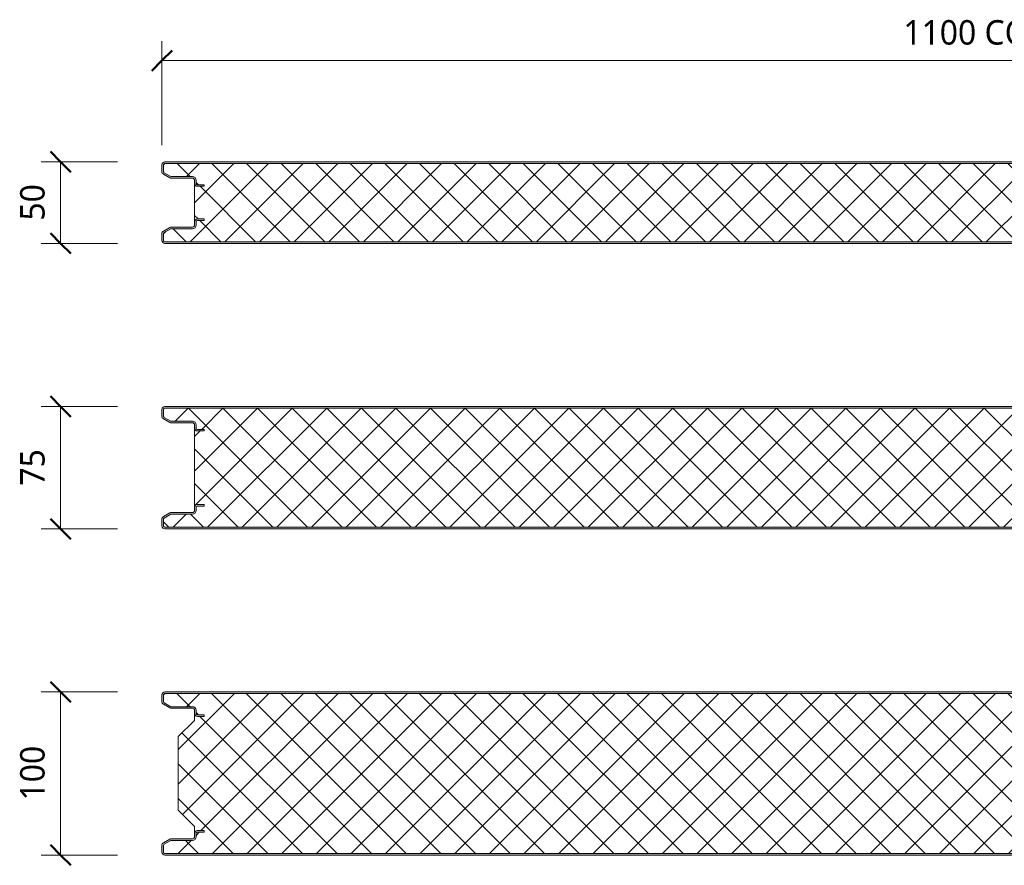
# Model space of a CAD drawing. Header units: millimetres. Extents: x 196 to 3184, y -270 to 1649.
# Tile 3 of 5: x 196 to 800, y 1130 to 1649. Entities that reach past the tile are written whole.
import ezdxf

# ---------------------------------------------------------------- set-up
doc = ezdxf.new("R2010")
doc.units = ezdxf.units.MM
for name, color, linetype, lineweight in [('A-ANNO-DIMS', 211, 'Continuous', 9), ('A-ANNO-DIMS-5', 211, 'Continuous', 9), ('A-DETL-GENF', 92, 'Continuous', 13)]:
    doc.layers.add(name, color=color, linetype=linetype, lineweight=lineweight)
doc.styles.add('Yu Gothic', font='Yu Gothic.ttf', dxfattribs={"height": 15})
doc.dimstyles.new('Diagonal', dxfattribs={"dimscale": 304.8, "dimtxt": 17.413553, "dimasz": 0.04101, "dimexe": 0.03937, "dimexo": 0.024606, "dimgap": 0.024606, "dimtad": 1, "dimdec": 0, "dimzin": 0, "dimdsep": 46, "dimtxsty": 'Yu Gothic', "dimblk1": 'OBLIQUE', "dimblk2": 'OBLIQUE', "dimsah": 1, "dimcen": 0.09, "dimazin": 0, "dimtfac": 1, "dimtdec": 4, "dimtix": 1, "dimtmove": 0, "dimatfit": 3, "dimfxl": 1, "dimtvp": 1, "dimtfill": 1, "dimtolj": 1, "dimtzin": 0, "dimarcsym": 2})

# ---------------------------------------------------------------- blocks, each defined once
blk = doc.blocks.new('CR 1100 - FLAT - FLAT - CR 1100 50mm - FLAT - FLAT-4156380-15 PANEL SIZE AND PROFILE Copy 1')
at = {"layer": 'A-DETL-GENF'}
h = blk.add_hatch(color=256, dxfattribs=at)
h.paths.add_polyline_path([(1060.03, 0), (1096.41, 0.03), (1096.67, 0.06), (1097.1, 0.24), (1097.48, 0.53), (1097.81, 1.03), (1097.94, 1.33), (1098, 2.09), (1098.04, 9.61), (1098.16, 9.9), (1098.35, 10.15), (1098.6, 10.34), (1098.89, 10.46), (1099.2, 10.5), (1118.2, 10.5), (1118.67, 10.56), (1119.1, 10.74), (1119.55, 11.12), (1119.81, 11.52), (1119.94, 11.83), (1120, 12.49), (1119.99, 13.29), (1119.9, 13.77), (1119.76, 14.1), (1119.48, 14.47), (1119, 14.8), (1118.67, 14.94), (1118.2, 15), (1114, 15), (1114, 14), (1118.41, 13.97), (1118.77, 13.77), (1118.98, 13.41), (1119, 13.2), (1118.98, 12.09), (1118.77, 11.73), (1118.41, 11.53), (1118.2, 11.5), (1099.2, 11.5), (1098.63, 11.43), (1097.99, 11.12), (1097.65, 10.86), (1097.3, 10.4), (1097.08, 9.87), (1097, 9.3), (1096.98, 1.59), (1096.77, 1.23), (1096.41, 1.03), (1096.2, 1), (1.59, 1.03), (1.23, 1.23), (1.03, 1.59), (1, 1.8), (1.03, 6.17), (1.23, 6.53), (1.52, 6.72), (5.46, 9), (18.8, 9), (19.37, 9.07), (19.9, 9.29), (20.36, 9.64), (20.71, 10.1), (20.93, 10.63), (21, 11.2), (21.03, 13.41), (21.23, 13.76), (21.6, 13.97), (21.8, 14), (26, 14), (26, 15), (21.8, 15), (21.33, 14.94), (20.9, 14.76), (20.53, 14.47), (20.24, 14.1), (20.06, 13.67), (20, 13.2), (19.96, 10.89), (19.84, 10.6), (19.65, 10.35), (19.4, 10.16), (19.11, 10.04), (18.8, 10), (5.46, 9.97), (5.21, 9.94), (4.78, 9.76), (0.9, 7.52), (0.53, 7.23), (0.24, 6.86), (0.06, 6.43), (0, 5.96), (0, 1.8), (0.06, 1.33), (0.24, 0.9), (0.53, 0.53), (1, 0.2), (1.4, 0.05), (1.8, 0), (999.33, 0)])
h.paths.add_polyline_path([(1118.2, 35), (1118.67, 35.06), (1119.1, 35.24), (1119.48, 35.53), (1119.76, 35.9), (1119.94, 36.33), (1120, 37.02), (1120, 37.7), (1119.93, 38.2), (1119.76, 38.6), (1119.48, 38.97), (1119, 39.3), (1118.67, 39.44), (1118.2, 39.5), (1098.89, 39.54), (1098.6, 39.66), (1098.35, 39.85), (1098.15, 40.13), (1098.04, 40.39), (1098, 40.7), (1098, 48.2), (1097.9, 48.77), (1097.76, 49.1), (1097.48, 49.47), (1097, 49.8), (1096.67, 49.94), (1096.11, 50), (1.4, 49.95), (1.33, 49.94), (0.9, 49.76), (0.53, 49.47), (0.24, 49.1), (0.06, 48.67), (0, 47.82), (0, 44.04), (0.1, 43.47), (0.24, 43.14), (0.53, 42.77), (1, 42.42), (4.78, 40.24), (5.21, 40.06), (5.68, 40), (19.11, 39.96), (19.4, 39.84), (19.65, 39.65), (19.84, 39.4), (19.96, 39.11), (20, 38.8), (20, 36.8), (20.06, 36.33), (20.24, 35.9), (20.53, 35.53), (20.9, 35.24), (21.33, 35.06), (21.8, 35), (26, 35), (26, 36), (21.54, 36.05), (21.25, 36.23), (21.11, 36.4), (21, 36.8), (21, 38.82), (20.93, 39.37), (20.71, 39.9), (20.36, 40.36), (19.9, 40.71), (19.37, 40.93), (18.8, 41), (5.46, 41), (1.23, 43.47), (1.03, 43.83), (1, 44.04), (1.03, 48.41), (1.23, 48.77), (1.59, 48.97), (1.8, 49), (1096.41, 48.97), (1096.77, 48.77), (1096.98, 48.41), (1097, 48.2), (1097, 40.7), (1097.08, 40.13), (1097.3, 39.6), (1097.65, 39.14), (1098.1, 38.79), (1098.63, 38.57), (1099.2, 38.5), (1118.46, 38.45), (1118.7, 38.33), (1118.93, 38.01), (1119, 37.7), (1118.98, 36.59), (1118.77, 36.23), (1118.41, 36.03), (1118.2, 36), (1114, 36), (1114, 35)])
h = blk.add_hatch(dxfattribs=at)
h.set_pattern_fill('FP_1', color=256, style=0, pattern_type=2)
h.set_pattern_definition([(45, (-283.583, -1511.559), (-10.6066, 10.6066), []), (135, (-283.583, -1511.559), (-10.6066, -10.6066), [])])
h.paths.add_polyline_path([(13.02, 1), (1096.41, 1.03), (1096.77, 1.23), (1096.9, 1.4), (1097, 1.8), (1097, 9.3), (1097.08, 9.87), (1097.3, 10.4), (1097.65, 10.86), (1098.1, 11.21), (1098.63, 11.43), (1099.2, 11.5), (1118.38, 11.52), (1118.7, 11.67), (1118.92, 11.95), (1119, 12.3), (1119, 13.2), (1118.9, 13.6), (1118.6, 13.89), (1118.2, 14), (1114, 14), (1114, 15), (1118.2, 15), (1118.67, 14.94), (1119.1, 14.76), (1119.48, 14.47), (1119.76, 14.1), (1119.94, 13.67), (1120, 13.2), (1120, 36.8), (1119.94, 36.33), (1119.76, 35.9), (1119.48, 35.53), (1119.1, 35.24), (1118.67, 35.06), (1118.2, 35), (1114, 35), (1114, 36), (1118.41, 36.03), (1118.77, 36.23), (1118.98, 36.59), (1119.01, 36.8), (1119, 37.7), (1118.92, 38.05), (1118.7, 38.33), (1118.38, 38.48), (1118.2, 38.5), (1099.2, 38.5), (1098.63, 38.57), (1098.1, 38.79), (1097.65, 39.14), (1097.3, 39.6), (1097.08, 40.13), (1097, 40.7), (1097, 48.2), (1096.9, 48.6), (1096.6, 48.89), (1096.2, 49), (1.59, 48.97), (1.23, 48.77), (1.11, 48.6), (1, 48.2), (1, 44.04), (1.11, 43.64), (1.4, 43.35), (5.46, 41), (18.8, 41), (19.37, 40.93), (19.9, 40.71), (20.36, 40.36), (20.71, 39.9), (20.93, 39.37), (21, 38.8), (21, 36.73), (21.13, 36.36), (21.42, 36.1), (21.8, 36), (26, 36), (26, 35), (21.8, 35), (21.33, 35.06), (20.9, 35.24), (20.53, 35.53), (20.24, 35.9), (20.06, 36.33), (20, 36.8), (20, 13.2), (20.06, 13.67), (20.24, 14.1), (20.53, 14.47), (20.9, 14.76), (21.33, 14.94), (21.8, 15), (26, 15), (26, 14), (21.6, 13.97), (21.26, 13.79), (21.13, 13.64), (21, 13.27), (20.99, 11.12), (20.93, 10.63), (20.71, 10.1), (20.36, 9.64), (19.9, 9.29), (19.37, 9.07), (18.8, 9), (5.46, 9), (1.23, 6.53), (1.11, 6.36), (1, 5.96), (1, 1.8), (1.11, 1.4), (1.4, 1.11), (1.8, 1)])
for p, q in [((1096.2, 50), (1.8, 50)), ((1096.2, 49), (1.8, 49)), ((0, 48.2), (0, 44.04)), ((0.9, 42.48), (4.78, 40.24)), ((1, 48.2), (1, 44.04)), ((1.4, 43.35), (5.46, 41)), ((5.46, 41), (18.8, 41)), ((5.68, 40), (18.8, 40)), ((20, 38.8), (20, 36.8)), ((20, 36.8), (20, 13.2)), ((21, 38.8), (21, 36.73)), ((21.8, 36), (26, 36)), ((26, 35), (21.8, 35)), ((26, 36), (26, 35)), ((20, 13.2), (20, 11.2)), ((21, 13.27), (21, 11.2)), ((21.8, 15), (26, 15)), ((26, 14), (21.8, 14)), ((26, 15), (26, 14)), ((4.78, 9.76), (0.9, 7.52)), ((5.46, 9), (1.4, 6.65)), ((18.8, 9), (5.46, 9)), ((18.8, 10), (5.68, 10)), ((0, 5.96), (0, 1.8)), ((1, 5.96), (1, 1.8)), ((1.8, 1), (1096.2, 1)), ((1.8, 0), (1096.2, 0))]:
    blk.add_line(p, q, dxfattribs=at)
for centre, radius, start, end in [((1.8, 48.2), 1.8, 90, 180), ((1.8, 48.2), 0.8, 90, 180), ((1.8, 48.2), 0.8, 150, 180), ((1.8, 44.04), 1.8, 180, 240), ((1.8, 44.04), 0.8, 180, 210), ((1.8, 44.04), 0.8, 180, 240), ((5.68, 41.8), 1.8, 240, 270), ((18.8, 38.8), 2.2, 360, 90), ((18.8, 38.8), 1.2, 0, 90), ((21.8, 36.8), 1.8, 180, 270), ((21.8, 36.8), 0.8, 180, 195), ((21.8, 36.8), 0.8, 184.74675, 270), ((21.8, 13.2), 1.8, 90, 180), ((21.8, 13.2), 0.8, 90, 175.25325), ((21.8, 13.2), 0.8, 165, 180), ((1.8, 5.96), 1.8, 120, 180), ((1.8, 5.96), 0.8, 120, 180), ((1.8, 5.96), 0.8, 150, 180), ((5.68, 8.2), 1.8, 90, 120), ((18.8, 11.2), 1.2, 270, 360), ((18.8, 11.2), 2.2, 270, 360), ((1.8, 1.8), 1.8, 180, 270), ((1.8, 1.8), 0.8, 180, 210), ((1.8, 1.8), 0.8, 180, 270)]:
    blk.add_arc(centre, radius, start, end, dxfattribs=at)
blk = doc.blocks.new('CR 1100 - FLAT - FLAT - CR 1100 75mm - FLAT - FLAT-4156404-15 PANEL SIZE AND PROFILE Copy 1')
at = {"layer": 'A-DETL-GENF'}
h = blk.add_hatch(color=256, dxfattribs=at)
h.paths.add_polyline_path([(270.98, 0), (1096.41, 0.03), (1096.67, 0.06), (1097.1, 0.24), (1097.48, 0.53), (1097.81, 1.03), (1097.94, 1.33), (1098, 2.18), (1098.04, 9.61), (1098.16, 9.9), (1098.35, 10.15), (1098.63, 10.35), (1098.89, 10.46), (1099.2, 10.5), (1118.38, 10.52), (1118.67, 10.56), (1119.1, 10.74), (1119.48, 11.03), (1119.81, 11.52), (1119.94, 11.83), (1120, 12.49), (1119.99, 13.29), (1119.9, 13.77), (1119.76, 14.1), (1119.32, 14.59), (1119.1, 14.76), (1118.67, 14.94), (1118.2, 15), (1114, 15), (1114, 14), (1118.41, 13.97), (1118.77, 13.77), (1118.98, 13.41), (1119, 13.2), (1118.98, 12.09), (1118.77, 11.73), (1118.41, 11.53), (1118.2, 11.5), (1099.2, 11.5), (1098.63, 11.43), (1098.1, 11.21), (1097.65, 10.86), (1097.3, 10.4), (1097.08, 9.87), (1097, 9.3), (1096.98, 1.59), (1096.77, 1.23), (1096.41, 1.03), (1096.2, 1), (1.59, 1.03), (1.23, 1.23), (1.03, 1.59), (1, 1.8), (1.03, 6.17), (1.23, 6.53), (1.52, 6.72), (5.46, 9), (18.8, 9), (19.37, 9.07), (19.9, 9.29), (20.36, 9.64), (20.71, 10.1), (20.93, 10.63), (21, 11.2), (21.03, 13.41), (21.23, 13.76), (21.6, 13.97), (21.8, 14), (26, 14), (26, 15), (21.8, 15), (21.33, 14.94), (20.9, 14.76), (20.53, 14.47), (20.24, 14.1), (20.06, 13.67), (20, 13.2), (19.96, 10.89), (19.84, 10.6), (19.65, 10.35), (19.4, 10.16), (19.11, 10.04), (18.8, 10), (5.46, 9.97), (5.21, 9.94), (4.78, 9.76), (0.9, 7.52), (0.53, 7.23), (0.24, 6.86), (0.06, 6.43), (0, 5.57), (0, 1.8), (0.06, 1.33), (0.24, 0.9), (0.53, 0.53), (1, 0.2), (1.4, 0.05), (1.8, 0), (28.2, 0)])
h.paths.add_polyline_path([(1118.2, 60), (1118.67, 60.06), (1119.1, 60.24), (1119.48, 60.53), (1119.76, 60.9), (1119.94, 61.33), (1120, 62.02), (1120, 62.7), (1119.93, 63.2), (1119.76, 63.6), (1119.48, 63.97), (1119, 64.3), (1118.67, 64.44), (1118.2, 64.5), (1098.89, 64.54), (1098.6, 64.66), (1098.35, 64.85), (1098.15, 65.13), (1098.04, 65.39), (1098, 65.7), (1098, 73.2), (1097.9, 73.77), (1097.76, 74.1), (1097.48, 74.47), (1097, 74.8), (1096.67, 74.94), (1096.11, 75), (1.4, 74.95), (1.33, 74.94), (0.9, 74.76), (0.53, 74.47), (0.24, 74.1), (0.06, 73.67), (0, 72.82), (0, 69.04), (0.1, 68.47), (0.24, 68.14), (0.53, 67.77), (1, 67.42), (4.78, 65.24), (5.21, 65.06), (5.68, 65), (19.11, 64.96), (19.4, 64.84), (19.65, 64.65), (19.84, 64.4), (19.96, 64.11), (20, 63.8), (20, 61.8), (20.06, 61.33), (20.24, 60.9), (20.61, 60.46), (20.9, 60.24), (21.33, 60.06), (21.8, 60), (26, 60), (26, 61), (21.54, 61.05), (21.25, 61.23), (21.11, 61.4), (21, 61.8), (21, 63.82), (20.93, 64.37), (20.61, 65.02), (20.36, 65.36), (19.9, 65.71), (19.37, 65.93), (18.8, 66), (5.46, 66), (1.23, 68.47), (1.03, 68.83), (1, 69.04), (1.03, 73.41), (1.23, 73.77), (1.59, 73.97), (1.8, 74), (1096.41, 73.97), (1096.77, 73.77), (1096.98, 73.41), (1097, 73.2), (1097, 65.7), (1097.08, 65.13), (1097.3, 64.6), (1097.65, 64.14), (1098.1, 63.79), (1098.63, 63.57), (1099.2, 63.5), (1118.46, 63.45), (1118.7, 63.33), (1118.93, 63.01), (1119, 62.7), (1118.98, 61.59), (1118.77, 61.23), (1118.41, 61.03), (1118.2, 61), (1114, 61), (1114, 60)])
h = blk.add_hatch(dxfattribs=at)
h.set_pattern_fill('FP_2', color=256, style=0, pattern_type=2)
h.set_pattern_definition([(45, (-283.583, -1336.559), (-10.6066, 10.6066), []), (135, (-283.583, -1336.559), (-10.6066, -10.6066), [])])
h.paths.add_polyline_path([(28.2, 1), (1096.41, 1.03), (1096.77, 1.23), (1096.9, 1.4), (1097, 1.8), (1097, 9.3), (1097.08, 9.87), (1097.3, 10.4), (1097.65, 10.86), (1098.1, 11.21), (1098.63, 11.43), (1099.2, 11.5), (1118.38, 11.52), (1118.7, 11.67), (1118.92, 11.95), (1119, 12.3), (1119, 13.2), (1118.9, 13.6), (1118.6, 13.89), (1118.2, 14), (1114, 14), (1114, 15), (1118.2, 15), (1118.67, 14.94), (1119.1, 14.76), (1119.48, 14.47), (1119.76, 14.1), (1119.94, 13.67), (1120, 13.2), (1120, 61.8), (1119.94, 61.33), (1119.76, 60.9), (1119.48, 60.53), (1119.1, 60.24), (1118.67, 60.06), (1118.2, 60), (1114, 60), (1114, 61), (1118.41, 61.03), (1118.77, 61.23), (1118.98, 61.59), (1119.01, 61.8), (1119, 62.7), (1118.92, 63.05), (1118.7, 63.33), (1118.38, 63.48), (1118.2, 63.5), (1099.2, 63.5), (1098.63, 63.57), (1098.1, 63.79), (1097.65, 64.14), (1097.3, 64.6), (1097.08, 65.13), (1097, 65.7), (1097, 73.2), (1096.9, 73.6), (1096.6, 73.89), (1096.2, 74), (1.59, 73.97), (1.23, 73.77), (1.11, 73.6), (1, 73.2), (1, 69.04), (1.11, 68.64), (1.4, 68.35), (5.46, 66), (18.8, 66), (19.37, 65.93), (19.9, 65.71), (20.36, 65.36), (20.71, 64.9), (20.93, 64.37), (21, 63.8), (21, 61.73), (21.13, 61.36), (21.42, 61.1), (21.8, 61), (26, 61), (26, 60), (21.8, 60), (21.33, 60.06), (20.9, 60.24), (20.53, 60.53), (20.24, 60.9), (20.06, 61.33), (20, 61.8), (20, 13.2), (20.06, 13.67), (20.24, 14.1), (20.69, 14.59), (20.9, 14.76), (21.33, 14.94), (21.8, 15), (26, 15), (26, 14), (21.6, 13.97), (21.26, 13.79), (21.13, 13.64), (21, 13.27), (21, 11.2), (20.93, 10.63), (20.61, 9.98), (20.36, 9.64), (19.9, 9.29), (19.37, 9.07), (18.8, 9), (5.46, 9), (1.23, 6.53), (1.11, 6.36), (1, 5.96), (1, 1.8), (1.11, 1.4), (1.4, 1.11), (1.8, 1)])
for p, q in [((0, 73.2), (0, 69.04)), ((1, 73.2), (1, 69.04)), ((1096.2, 75), (1.8, 75)), ((1096.2, 74), (1.8, 74)), ((0.9, 67.48), (4.78, 65.24)), ((1.4, 68.35), (5.46, 66)), ((5.46, 66), (18.8, 66)), ((5.68, 65), (18.8, 65)), ((20, 63.8), (20, 61.8)), ((20, 61.8), (20, 13.2)), ((21, 63.8), (21, 61.73)), ((21.8, 61), (26, 61)), ((26, 61), (26, 60)), ((26, 60), (21.8, 60)), ((20, 13.2), (20, 11.2)), ((21, 13.27), (21, 11.2)), ((21.8, 15), (26, 15)), ((26, 14), (21.8, 14)), ((26, 15), (26, 14)), ((4.78, 9.76), (0.9, 7.52)), ((5.46, 9), (1.4, 6.65)), ((18.8, 9), (5.46, 9)), ((18.8, 10), (5.68, 10)), ((0, 5.96), (0, 1.8)), ((1, 5.96), (1, 1.8)), ((1.8, 1), (1096.2, 1)), ((1.8, 0), (1096.2, 0))]:
    blk.add_line(p, q, dxfattribs=at)
for centre, radius, start, end in [((1.8, 73.2), 1.8, 90, 180), ((1.8, 73.2), 0.8, 90, 180), ((1.8, 73.2), 0.8, 150, 180), ((1.8, 69.04), 1.8, 180, 240), ((1.8, 69.04), 0.8, 180, 210), ((1.8, 69.04), 0.8, 180, 240), ((5.68, 66.8), 1.8, 240, 270), ((18.8, 63.8), 2.2, 360, 90), ((18.8, 63.8), 1.2, 0, 90), ((21.8, 61.8), 1.8, 180, 270), ((21.8, 61.8), 0.8, 180, 195), ((21.8, 61.8), 0.8, 184.74675, 270), ((21.8, 13.2), 1.8, 90, 180), ((21.8, 13.2), 0.8, 90, 175.25325), ((21.8, 13.2), 0.8, 165, 180), ((1.8, 5.96), 1.8, 120, 180), ((1.8, 5.96), 0.8, 120, 180), ((1.8, 5.96), 0.8, 150, 180), ((5.68, 8.2), 1.8, 90, 120), ((18.8, 11.2), 1.2, 270, 360), ((18.8, 11.2), 2.2, 270, 360), ((1.8, 1.8), 1.8, 180, 270), ((1.8, 1.8), 0.8, 180, 210), ((1.8, 1.8), 0.8, 180, 270)]:
    blk.add_arc(centre, radius, start, end, dxfattribs=at)
blk = doc.blocks.new('CR 1100 - FLAT - FLAT - CR 1100 100mm - FLAT - FLAT-4156378-15 PANEL SIZE AND PROFILE Copy 1')
at = {"layer": 'A-DETL-GENF'}
h = blk.add_hatch(color=256, dxfattribs=at)
h.paths.add_polyline_path([(756.55, 0), (1096.2, 0), (1096.67, 0.06), (1097.1, 0.24), (1097.48, 0.53), (1097.76, 0.9), (1097.94, 1.33), (1098, 1.8), (1098.04, 9.61), (1098.16, 9.9), (1098.35, 10.15), (1098.6, 10.34), (1098.89, 10.46), (1099.2, 10.5), (1118.2, 10.5), (1118.67, 10.56), (1119.1, 10.74), (1119.48, 11.03), (1119.76, 11.4), (1119.94, 11.83), (1120, 12.3), (1120, 13.2), (1119.94, 13.67), (1119.76, 14.1), (1119.48, 14.47), (1119.1, 14.76), (1118.67, 14.94), (1118.2, 15), (1114, 15), (1114, 14), (1118.41, 13.97), (1118.77, 13.77), (1118.98, 13.41), (1119, 13.2), (1118.98, 12.09), (1118.77, 11.73), (1118.41, 11.53), (1118.2, 11.5), (1099.2, 11.5), (1098.63, 11.43), (1098.1, 11.21), (1097.65, 10.86), (1097.3, 10.4), (1097.08, 9.87), (1097, 9.3), (1096.98, 1.59), (1096.77, 1.23), (1096.41, 1.03), (1096.2, 1), (1.59, 1.03), (1.23, 1.23), (1.03, 1.59), (1, 1.8), (1.03, 6.17), (1.23, 6.53), (1.4, 6.65), (5.46, 9), (18.8, 9), (19.37, 9.07), (19.9, 9.29), (20.36, 9.64), (20.71, 10.1), (20.93, 10.63), (21, 11.2), (21.03, 13.41), (21.23, 13.76), (21.59, 13.97), (21.8, 14), (26, 14), (26, 15), (21.8, 15), (21.33, 14.94), (20.9, 14.76), (20.53, 14.47), (20.24, 14.1), (20.06, 13.67), (20, 13.2), (19.96, 10.89), (19.84, 10.6), (19.65, 10.35), (19.4, 10.16), (19.11, 10.04), (18.8, 10), (5.68, 10), (5.21, 9.94), (4.78, 9.76), (0.9, 7.52), (0.53, 7.23), (0.24, 6.86), (0.06, 6.43), (0, 5.96), (0, 1.8), (0.06, 1.33), (0.24, 0.9), (0.53, 0.53), (0.9, 0.24), (1.33, 0.06), (1.8, 0), (270.98, 0)])
h.paths.add_polyline_path([(1118.2, 85), (1118.67, 85.06), (1119.1, 85.24), (1119.48, 85.53), (1119.76, 85.9), (1119.94, 86.33), (1120, 86.8), (1120, 87.7), (1119.92, 88.21), (1119.76, 88.6), (1119.48, 88.97), (1119.1, 89.26), (1118.67, 89.44), (1118.2, 89.5), (1098.89, 89.54), (1098.6, 89.66), (1098.35, 89.85), (1098.16, 90.1), (1098.04, 90.39), (1098, 90.7), (1098, 98.2), (1097.94, 98.67), (1097.76, 99.1), (1097.48, 99.47), (1097.1, 99.76), (1096.67, 99.94), (1096.2, 100), (1.8, 100), (1.33, 99.94), (0.9, 99.76), (0.53, 99.47), (0.24, 99.1), (0.06, 98.67), (0, 98.2), (0, 94.04), (0.06, 93.57), (0.24, 93.14), (0.53, 92.77), (0.9, 92.48), (4.78, 90.24), (5.21, 90.06), (5.68, 90), (19.11, 89.96), (19.4, 89.84), (19.65, 89.65), (19.84, 89.4), (19.96, 89.11), (20, 88.8), (20, 86.8), (20.06, 86.33), (20.24, 85.9), (20.53, 85.53), (20.9, 85.24), (21.33, 85.06), (21.8, 85), (26, 85), (26, 86), (21.59, 86.03), (21.23, 86.24), (21.03, 86.59), (21, 86.8), (21, 88.8), (20.93, 89.37), (20.71, 89.9), (20.36, 90.36), (19.9, 90.71), (19.37, 90.93), (18.8, 91), (5.46, 91), (1.23, 93.47), (1.03, 93.83), (1, 94.04), (1.03, 98.41), (1.23, 98.77), (1.59, 98.97), (1.8, 99), (1096.41, 98.97), (1096.77, 98.77), (1096.98, 98.41), (1097, 98.2), (1097, 90.7), (1097.08, 90.13), (1097.3, 89.6), (1097.65, 89.14), (1098.1, 88.79), (1098.63, 88.57), (1099.2, 88.5), (1118.41, 88.47), (1118.77, 88.27), (1118.98, 87.91), (1119, 87.7), (1118.98, 86.59), (1118.77, 86.23), (1118.41, 86.03), (1118.2, 86), (1114, 86), (1114, 85)])
h = blk.add_hatch(dxfattribs=at)
h.set_pattern_fill('FP_3', color=256, style=0, pattern_type=2)
h.set_pattern_definition([(45, (-283.583, -1136.559), (-10.6066, 10.6066), []), (135, (-283.583, -1136.559), (-10.6066, -10.6066), [])])
h.paths.add_polyline_path([(1090.38, 1), (1096.41, 1.03), (1096.77, 1.24), (1096.9, 1.4), (1097, 1.8), (1097.04, 9.61), (1097.09, 9.9), (1097.3, 10.4), (1097.65, 10.86), (1098.1, 11.21), (1098.63, 11.43), (1099.21, 11.5), (1118.41, 11.53), (1118.77, 11.74), (1118.9, 11.9), (1119, 12.3), (1118.95, 13.41), (1118.89, 13.6), (1118.6, 13.89), (1118.2, 14), (1114, 14), (1114, 15), (1118.6, 14.95), (1118.77, 14.9), (1119.1, 14.76), (1119.48, 14.47), (1119.76, 14.1), (1119.94, 13.67), (1120, 13.52), (1120, 17.6), (1110, 27.61), (1110, 72.68), (1120, 82.6), (1119.96, 86.5), (1119.92, 86.25), (1119.73, 85.84), (1119.44, 85.49), (1119.07, 85.22), (1118.6, 85.05), (1118.2, 85), (1114, 85), (1114, 86), (1118.44, 86.04), (1118.76, 86.23), (1118.9, 86.42), (1119, 86.8), (1118.95, 87.91), (1118.81, 88.21), (1118.6, 88.39), (1118.2, 88.5), (1098.89, 88.54), (1098.6, 88.59), (1098.1, 88.79), (1097.65, 89.14), (1097.3, 89.6), (1097.08, 90.13), (1097, 90.7), (1096.95, 98.41), (1096.89, 98.6), (1096.6, 98.89), (1096.2, 99), (1.56, 98.96), (1.23, 98.76), (1.1, 98.58), (1, 98.2), (1.06, 93.83), (1.16, 93.57), (1.4, 93.35), (5.46, 91), (19.11, 90.96), (19.54, 90.86), (19.9, 90.71), (20.49, 90.19), (20.71, 89.9), (20.95, 89.16), (21, 88.8), (21.06, 86.59), (21.16, 86.33), (21.4, 86.11), (21.8, 86), (26, 86), (26, 85), (21.4, 85.05), (21.23, 85.1), (20.9, 85.24), (20.53, 85.53), (20.24, 85.9), (20.06, 86.33), (20, 86.59), (20, 82.6), (10, 72.68), (10, 27.61), (20, 17.6), (20.03, 13.41), (20.06, 13.67), (20.24, 14.1), (20.61, 14.54), (20.9, 14.76), (21.4, 14.95), (21.8, 15), (26, 15), (26, 14), (21.59, 13.97), (21.23, 13.76), (21.11, 13.6), (21, 13.2), (20.96, 10.89), (20.91, 10.6), (20.61, 9.98), (20.36, 9.64), (19.9, 9.29), (19.37, 9.07), (18.8, 9), (5.46, 9), (1.23, 6.53), (1.11, 6.36), (1, 5.96), (1.06, 1.59), (1.16, 1.33), (1.4, 1.11), (1.8, 1), (1060.03, 1)])
for p, q in [((0, 98.2), (0, 94.04)), ((1, 94.04), (1, 98.2)), ((1096.2, 100), (1.8, 100)), ((1.8, 99), (1096.2, 99)), ((0.9, 92.48), (4.78, 90.24)), ((5.46, 91), (1.4, 93.35)), ((18.8, 91), (5.46, 91)), ((5.68, 90), (18.8, 90)), ((20, 88.8), (20, 86.8)), ((20, 86.8), (20, 82.6)), ((21, 88.91), (21, 88.8)), ((21, 86.8), (21, 88.8)), ((26, 86), (21.8, 86)), ((21.8, 85), (26, 85)), ((26, 85), (26, 86)), ((20, 82.6), (10, 72.68)), ((10, 72.68), (10, 27.61)), ((10, 27.61), (20, 17.6)), ((20, 17.6), (20, 13.2)), ((20, 13.2), (20, 11.2)), ((21, 11.2), (21, 13.2)), ((26, 15), (21.8, 15)), ((21.8, 14), (26, 14)), ((26, 14), (26, 15)), ((4.78, 9.76), (0.9, 7.52)), ((1.4, 6.65), (5.46, 9)), ((5.46, 9), (18.8, 9)), ((18.8, 10), (5.68, 10)), ((0, 5.96), (0, 1.8)), ((1, 1.8), (1, 5.96)), ((1096.2, 1), (1.8, 1)), ((1.8, 0), (1096.2, 0))]:
    blk.add_line(p, q, dxfattribs=at)
for centre, radius, start, end in [((1.8, 98.2), 1.8, 90, 180), ((1.8, 98.2), 0.8, 90, 180), ((1.8, 94.04), 1.8, 180, 240), ((1.8, 94.04), 0.8, 180, 240), ((18.8, 88.8), 2.2, 0, 90), ((5.68, 91.8), 1.8, 240, 270), ((18.8, 88.8), 1.2, 0, 90), ((21.8, 86.8), 1.8, 180, 270), ((18.8, 88.8), 2.2, 30.10298, 31.90792), ((18.8, 88.8), 2.2, 15.05232, 17.3849), ((21.8, 86.8), 0.8, 180, 270), ((21.8, 13.2), 1.8, 90, 180), ((21.8, 13.2), 0.8, 90, 180), ((1.8, 5.96), 1.8, 120, 180), ((1.8, 5.96), 0.8, 120, 180), ((5.68, 8.2), 1.8, 90, 120), ((18.8, 11.2), 1.2, 270, 360), ((18.8, 11.2), 2.2, 270, 360), ((1.8, 1.8), 1.8, 180, 270), ((1.8, 1.8), 0.8, 180, 270)]:
    blk.add_arc(centre, radius, start, end, dxfattribs=at)
blk = doc.blocks.new('DIMBLOCK1-15 PANEL SIZE AND PROFILE Copy 1')
at = {"layer": 'A-ANNO-DIMS-5', "lineweight": 50}
for p, q in [((221.48, 1561.56), (215.23, 1567.81)), ((221.48, 1561.56), (227.73, 1555.31)), ((221.48, 1511.56), (215.23, 1517.81)), ((221.48, 1511.56), (227.73, 1505.31))]:
    blk.add_line(p, q, dxfattribs=at)
at = {"layer": 'A-ANNO-DIMS-5'}
for p, q in [((221.48, 1561.56), (209.48, 1561.56)), ((221.48, 1511.56), (221.48, 1561.56)), ((221.48, 1561.56), (256.31, 1561.56)), ((221.48, 1511.56), (209.48, 1511.56)), ((221.48, 1511.56), (256.31, 1511.56))]:
    blk.add_line(p, q, dxfattribs=at)
at = {"layer": 'A-ANNO-DIMS-5', "color": 0, "insert": (196.68, 1525.55), "char_height": 15, "width": 26.4276, "attachment_point": 1, "rotation": 90, "line_spacing_factor": 1.024327, "style": 'Yu Gothic', "bg_fill": 3, "box_fill_scale": 1.25, "bg_fill_color": 9, "bg_fill_true_color": 13158600, "bg_fill_transparency": 0}
blk.add_mtext('50', dxfattribs=at)
blk = doc.blocks.new('_Oblique')
at = {"color": 0, "linetype": 'ByBlock', "lineweight": -2}
blk.add_line((-0.5, -0.5), (0.5, 0.5), dxfattribs=at)
blk = doc.blocks.new('DIMBLOCK2-15 PANEL SIZE AND PROFILE Copy 1')
at = {"layer": 'A-ANNO-DIMS-5', "lineweight": 50}
for p, q in [((221.48, 1411.56), (215.23, 1417.81)), ((221.48, 1411.56), (227.73, 1405.31)), ((221.48, 1336.56), (215.23, 1342.81)), ((221.48, 1336.56), (227.73, 1330.31))]:
    blk.add_line(p, q, dxfattribs=at)
at = {"layer": 'A-ANNO-DIMS-5'}
for p, q in [((221.48, 1411.56), (209.48, 1411.56)), ((221.48, 1336.56), (221.48, 1411.56)), ((221.48, 1411.56), (256.31, 1411.56)), ((221.48, 1336.56), (209.48, 1336.56)), ((221.48, 1336.56), (256.31, 1336.56))]:
    blk.add_line(p, q, dxfattribs=at)
at = {"layer": 'A-ANNO-DIMS-5', "color": 0, "insert": (196.68, 1363.05), "char_height": 15, "width": 26.4276, "attachment_point": 1, "rotation": 90, "line_spacing_factor": 1.024327, "style": 'Yu Gothic', "bg_fill": 3, "box_fill_scale": 1.25, "bg_fill_color": 9, "bg_fill_true_color": 13158600, "bg_fill_transparency": 0}
blk.add_mtext('75', dxfattribs=at)
blk = doc.blocks.new('DIMBLOCK3-15 PANEL SIZE AND PROFILE Copy 1')
at = {"layer": 'A-ANNO-DIMS-5', "lineweight": 50}
for p, q in [((221.48, 1236.56), (215.23, 1242.81)), ((221.48, 1236.56), (227.73, 1230.31)), ((221.48, 1136.56), (215.23, 1142.81)), ((221.48, 1136.56), (227.73, 1130.31))]:
    blk.add_line(p, q, dxfattribs=at)
at = {"layer": 'A-ANNO-DIMS-5'}
for p, q in [((221.48, 1236.56), (209.48, 1236.56)), ((221.48, 1136.56), (221.48, 1236.56)), ((221.48, 1236.56), (256.31, 1236.56)), ((221.48, 1136.56), (209.48, 1136.56)), ((221.48, 1136.56), (256.31, 1136.56))]:
    blk.add_line(p, q, dxfattribs=at)
at = {"layer": 'A-ANNO-DIMS-5', "color": 0, "insert": (196.68, 1170.04), "char_height": 15, "width": 39.6414, "attachment_point": 1, "rotation": 90, "line_spacing_factor": 1.024327, "style": 'Yu Gothic', "bg_fill": 3, "box_fill_scale": 1.25, "bg_fill_color": 9, "bg_fill_true_color": 13158600, "bg_fill_transparency": 0}
blk.add_mtext('100', dxfattribs=at)
blk = doc.blocks.new('DIMBLOCK7-15 PANEL SIZE AND PROFILE Copy 1')
at = {"layer": 'A-ANNO-DIMS-5'}
for p, q in [((283.58, 1623.64), (283.58, 1635.64)), ((1381.59, 1623.64), (1381.59, 1635.64)), ((283.58, 1623.64), (1381.59, 1623.64)), ((283.58, 1623.64), (283.58, 1571.84)), ((1381.59, 1623.64), (1381.59, 1571.07))]:
    blk.add_line(p, q, dxfattribs=at)
at = {"layer": 'A-ANNO-DIMS-5', "lineweight": 50}
for p, q in [((283.58, 1623.64), (289.83, 1629.89)), ((1381.59, 1623.64), (1387.84, 1629.89)), ((283.58, 1623.64), (277.33, 1617.39)), ((1381.59, 1623.64), (1375.34, 1617.39))]:
    blk.add_line(p, q, dxfattribs=at)
at = {"layer": 'A-ANNO-DIMS-5', "color": 0, "insert": (738.09, 1648.44), "char_height": 15, "width": 226.7859, "attachment_point": 1, "line_spacing_factor": 1.024327, "style": 'Yu Gothic', "bg_fill": 3, "box_fill_scale": 1.25, "bg_fill_color": 9, "bg_fill_true_color": 13158600, "bg_fill_transparency": 0}
blk.add_mtext('1100 COVER WIDTH', dxfattribs=at)

msp = doc.modelspace()

# ---------------------------------------------------------------- block references
at = {"layer": 'A-DETL-GENF'}
for name, p in [('CR 1100 - FLAT - FLAT - CR 1100 50mm - FLAT - FLAT-4156380-15 PANEL SIZE AND PROFILE Copy 1', (283.58, 1511.56)), ('CR 1100 - FLAT - FLAT - CR 1100 75mm - FLAT - FLAT-4156404-15 PANEL SIZE AND PROFILE Copy 1', (283.58, 1336.56)), ('CR 1100 - FLAT - FLAT - CR 1100 100mm - FLAT - FLAT-4156378-15 PANEL SIZE AND PROFILE Copy 1', (283.58, 1136.56))]:
    msp.add_blockref(name, p, dxfattribs=at)

# ---------------------------------------------------------------- dimensions: what is measured, and where the dimension line sits
at = {"layer": 'A-ANNO-DIMS'}
for base, p1, p2, override, picture, middle in [((221.48, 1561.56), (263.81, 1511.56), (263.81, 1561.56), {"dimpost": '<>', "dimfxl": 50}, 'DIMBLOCK1-15 PANEL SIZE AND PROFILE Copy 1', (206.48, 1536.56)), ((221.48, 1411.56), (263.81, 1336.56), (263.81, 1411.56), {"dimpost": '<>', "dimfxl": 75}, 'DIMBLOCK2-15 PANEL SIZE AND PROFILE Copy 1', (206.48, 1374.06)), ((221.48, 1236.56), (263.81, 1136.56), (263.81, 1236.56), {"dimpost": '<>', "dimfxl": 100}, 'DIMBLOCK3-15 PANEL SIZE AND PROFILE Copy 1', (206.48, 1186.56))]:
    dim = msp.add_linear_dim(base=base, p1=p1, p2=p2, angle=90, dimstyle='Diagonal', override=override, dxfattribs=at)
    dim.commit()
    dim.dimension.update_dxf_attribs({"geometry": picture, "text_midpoint": middle})

# ---------------------------------------------------------------- next in the draw order: dimensions: what is measured, and where the dimension line sits
dim = msp.add_linear_dim(base=(1381.59, 1623.64), p1=(283.58, 1579.34), p2=(1381.59, 1563.57), text='1100 COVER WIDTH', dimstyle='Diagonal', override={"dimpost": '<>', "dimfxl": 1098.116101}, dxfattribs=at)
dim.commit()
dim.dimension.update_dxf_attribs({"geometry": 'DIMBLOCK7-15 PANEL SIZE AND PROFILE Copy 1', "text_midpoint": (832.58, 1638.69)})

doc.saveas('drawing.dxf')
